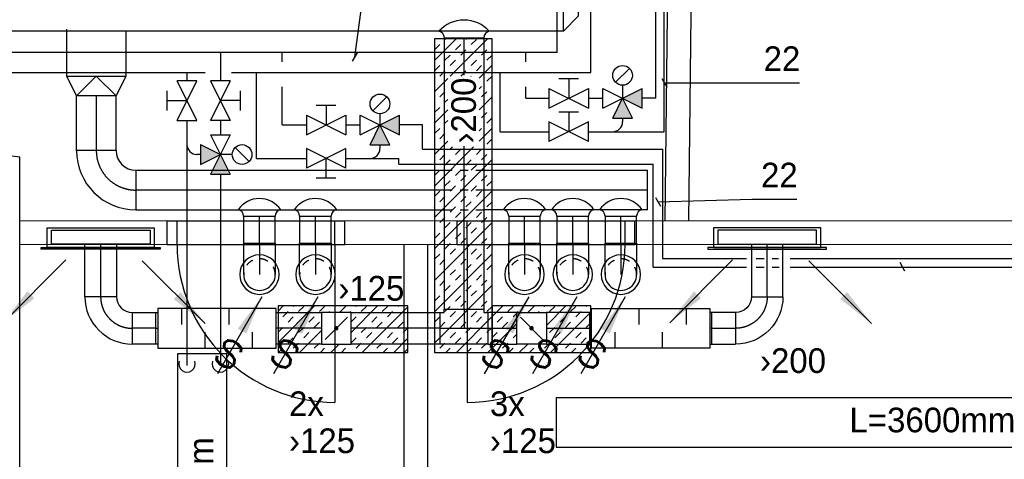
# Model space of a CAD drawing. Header units: millimetres. Extents: x 0 to 83130, y 0 to 57204.
# Tile 43 of 67: x 55836 to 60826, y 10098 to 12324. Entities that reach past the tile are written whole.
import ezdxf
from ezdxf.enums import TextEntityAlignment as Align

# ---------------------------------------------------------------- set-up
doc = ezdxf.new("R2010")
doc.units = ezdxf.units.MM
doc.header["$LTSCALE"] = 100
doc.header["$MEASUREMENT"] = 0
doc.header["$PDMODE"] = 1
for name, pattern in [('2V-CENT', [23, 20, -1.5, 0, -1.5]), ('V-GOMD', [0.8, 0.4, -0.4]), ('V-KU', [2, 1, 1]), ('V-V', [2, 1, 1])]:
    doc.linetypes.add(name, pattern=pattern)
doc.layers.get('0').update_dxf_attribs({"linetype": 'CONTINUOUS'})
for name, color, linetype in [('20603A200D001$0$A24-HEL1', 251, 'CONTINUOUS'), ('20603A200D001$0$A24-HEL2', 251, 'CONTINUOUS'), ('V060-', 3, 'CONTINUOUS'), ('V061-', 1, 'CONTINUOUS'), ('V070-', 3, 'CONTINUOUS'), ('V071-', 1, 'CONTINUOUS'), ('V110', 1, 'CONTINUOUS'), ('V110-', 6, 'CONTINUOUS'), ('V111', 1, 'CONTINUOUS'), ('V111-', 1, 'CONTINUOUS'), ('xref', 7, 'CONTINUOUS')]:
    doc.layers.add(name, color=color, linetype=linetype)
doc.styles.add('FISO', font='fiso')
doc.styles.add('ISO', font='ISO')
doc.styles.add('SIMPLEX', font='SIMPLEX')

# ---------------------------------------------------------------- blocks, each defined once
blk = doc.blocks.new('LD_P')
for p, q in [((-0.5, 0.5), (-0.5, -0.5)), ((0.5, 0.5), (-0.5, 0.5)), ((0.5, -0.5), (0.5, 0.5)), ((-0.5, -0.5), (0.5, -0.5))]:
    blk.add_line(p, q)
at = {"color": 1}
for p, q in [((-0.3, 0.5), (-0.3, 0.1)), ((0.1, 0.5), (0.1, 0.1)), ((-0.1, -0.5), (-0.1, -0.1)), ((0.3, -0.5), (0.3, -0.1))]:
    blk.add_line(p, q, dxfattribs=at)
blk = doc.blocks.new('KSP_P', base_point=(16239.5, 22597.5))
at = {"color": 0, "linetype": 'ByBlock'}
for p, q in [((16240, 22598), (16239, 22598)), ((16239, 22598), (16239, 22597)), ((16240, 22597), (16240, 22598)), ((16239, 22597), (16240, 22597))]:
    blk.add_line(p, q, dxfattribs=at)
blk = doc.blocks.new('2SP_P', base_point=(16239.5, 22597.5))
for p in [(16239, 22597.5), (16240, 22597.5)]:
    blk.add_point(p)
at = {"color": 0, "linetype": 'ByBlock'}
blk.add_blockref('KSP_P', (16239.5, 22597.5), dxfattribs=at)
at = {"style": 'SIMPLEX', "flags": 3}
blk.add_attdef('0', (16239.5, 22597.5), '', height=1, dxfattribs=at)
blk = doc.blocks.new('CBOJ90_PB', base_point=(86107, 31352))
at = {"color": 0, "linetype": 'ByBlock'}
blk.add_arc((86106, 31353), 1, 270, 360, dxfattribs=at)
blk = doc.blocks.new('KBOJ90_PB', base_point=(86107, 31352))
at = {"color": 0, "linetype": 'ByBlock'}
for p, q in [((86106.5, 31353), (86107.5, 31353)), ((86106, 31352.5), (86106, 31351.5))]:
    blk.add_line(p, q, dxfattribs=at)
for radius in [1.5, 0.5]:
    blk.add_arc((86106, 31353), radius, 270, 360, dxfattribs=at)
blk = doc.blocks.new('3BOJ90_PB', base_point=(86107, 31352))
for p in [(86107, 31353), (86106, 31352)]:
    blk.add_point(p)
at = {"color": 1, "linetype": '2V-CENT'}
blk.add_blockref('CBOJ90_PB', (86107, 31352), dxfattribs=at)
at = {"color": 0, "linetype": 'ByBlock'}
blk.add_blockref('KBOJ90_PB', (86107, 31352), dxfattribs=at)
at = {"style": 'ISO', "flags": 3}
blk.add_attdef('0', (86107, 31352), '', height=1, dxfattribs=at)
blk = doc.blocks.new('C3A', base_point=(16246, 22590.5))
at = {"color": 0, "linetype": 'ByBlock'}
blk.add_line((16247, 22590.5), (16246, 22590.5), dxfattribs=at)
blk = doc.blocks.new('K3A', base_point=(16246, 22590.5))
at = {"color": 0, "linetype": 'ByBlock'}
for p, q in [((16246, 22591), (16247, 22591)), ((16247, 22591), (16247, 22590)), ((16247, 22590), (16246, 22590))]:
    blk.add_line(p, q, dxfattribs=at)
blk = doc.blocks.new('33A', base_point=(16246, 22590.5))
blk.add_point((16247, 22590.5))
at = {"color": 0, "linetype": 'ByBlock'}
blk.add_blockref('K3A', (16246, 22590.5), dxfattribs=at)
at = {"color": 1, "linetype": '2V-CENT'}
blk.add_blockref('C3A', (16246, 22590.5), dxfattribs=at)
at = {"style": 'SIMPLEX', "flags": 3}
blk.add_attdef('0', (16246, 22590.5), '', height=1, dxfattribs=at)
blk = doc.blocks.new('SPJALL', base_point=(16229, 22594))
at = {"color": 1}
blk.add_line((16228.625, 22593.625), (16229.375, 22594.375), dxfattribs=at)
at = {"color": 1, "const_width": 0.075}
blk.add_lwpolyline([(16229, 22594.0375, -1), (16229, 22593.9625, -1), (16229, 22594.0375, -1)], format="xyb", dxfattribs=at)
blk = doc.blocks.new('CTK_P', base_point=(16236.144, 22620.378))
at = {"color": 0, "linetype": 'ByBlock'}
for p, q in [((16236.144, 22620.978), (16236.144, 22620.378)), ((16235.544, 22620.378), (16236.744, 22620.378))]:
    blk.add_line(p, q, dxfattribs=at)
blk = doc.blocks.new('KTK_P', base_point=(16236.144, 22620.378))
at = {"color": 0, "linetype": 'ByBlock'}
for p, q in [((16235.644, 22620.978), (16236.644, 22620.978)), ((16235.644, 22620.878), (16235.644, 22620.978)), ((16236.644, 22620.978), (16236.644, 22620.878)), ((16235.544, 22620.878), (16235.644, 22620.878)), ((16235.544, 22619.878), (16235.544, 22620.878)), ((16236.644, 22620.878), (16236.744, 22620.878)), ((16236.744, 22620.878), (16236.744, 22619.878)), ((16236.744, 22619.878), (16235.544, 22619.878))]:
    blk.add_line(p, q, dxfattribs=at)
blk = doc.blocks.new('3TK_P', base_point=(16236.144, 22620.378))
for p in [(16236.144, 22620.978), (16235.544, 22620.378), (16236.744, 22620.378)]:
    blk.add_point(p)
at = {"color": 1, "linetype": '2V-CENT'}
blk.add_blockref('CTK_P', (16236.144, 22620.378), dxfattribs=at)
at = {"color": 0, "linetype": 'ByBlock'}
blk.add_blockref('KTK_P', (16236.144, 22620.378), dxfattribs=at)
at = {"style": 'ISO', "flags": 3}
blk.add_attdef('0', (16236.144, 22620.378), '', height=1, dxfattribs=at)
blk = doc.blocks.new('CCDIMF_315X160X75', base_point=(3095.5, 30301.1))
at = {"color": 0, "linetype": 'ByBlock'}
blk.add_line((3058, 30301.1), (3133, 30301.1), dxfattribs=at)
blk = doc.blocks.new('KCDIMF_315X160X75', base_point=(3095.5, 30301.1))
at = {"color": 0, "linetype": 'ByBlock'}
for p, q in [((3058, 30143.6), (3058, 30458.6)), ((3058, 30458.6), (3133, 30381.1)), ((3133, 30381.1), (3133, 30221.1)), ((3133, 30221.1), (3058, 30143.6))]:
    blk.add_line(p, q, dxfattribs=at)
blk = doc.blocks.new('3CDIMF_315X160X75', base_point=(3095.5, 30301.1))
for p in [(3058, 30301.1), (3133, 30301.1)]:
    blk.add_point(p)
at = {"color": 0, "linetype": 'ByBlock'}
blk.add_blockref('KCDIMF_315X160X75', (3095.5, 30301.1), dxfattribs=at)
at = {"color": 1, "linetype": '2V-CENT'}
blk.add_blockref('CCDIMF_315X160X75', (3095.5, 30301.1), dxfattribs=at)
at = {"style": 'SIMPLEX', "flags": 3}
blk.add_attdef('0', (3095.5, 30301.1), '', height=1, dxfattribs=at)
blk = doc.blocks.new('V420', base_point=(455, 404.5))
blk.add_line((455, 404.5), (464, 404.5))
blk.add_solid([(455, 404.5), (459, 405), (459, 404)])
blk = doc.blocks.new('V422', base_point=(16230, 22585))
blk.add_blockref('V420', (16230, 22585))
at = {"style": 'SIMPLEX'}
blk.add_text('s', height=4, rotation=90, dxfattribs=at).set_placement((16238, 22585), align=Align.CENTER)
blk = doc.blocks.new('CIRC_P', base_point=(16254, 22587))
blk.add_circle((16254, 22587), 0.5)
blk = doc.blocks.new('CBOJ90_NB', base_point=(86107.402, 31352.24))
at = {"color": 0, "linetype": 'ByBlock'}
blk.add_line((86106.402, 31352.24), (86107.402, 31352.24), dxfattribs=at)
blk = doc.blocks.new('K1A', base_point=(16237, 22591.5))
at = {"color": 0, "linetype": 'ByBlock'}
blk.add_line((16237, 22592), (16237, 22591), dxfattribs=at)
blk = doc.blocks.new('21A', base_point=(16237, 22591.5))
blk.add_point((16237, 22591.5))
at = {"color": 0, "linetype": 'ByBlock'}
blk.add_blockref('K1A', (16237, 22591.5), dxfattribs=at)
at = {"style": 'SIMPLEX', "flags": 3}
blk.add_attdef('0', (16237, 22591.5), '', height=1, dxfattribs=at)
blk = doc.blocks.new('V421', base_point=(455.5, 404.5))
at = {"rotation": 180}
blk.add_blockref('V420', (464.5, 404.5), dxfattribs=at)
blk = doc.blocks.new('*X158')
at = {"color": 0}
for p, q in [((57938, 12117.5), (58047.9, 12227.4)), ((57991.6, 12224.1), (57994.9, 12227.4)), ((58017.3, 12037.7), (58207, 12227.4)), ((58097.7, 12224.1), (58101, 12227.4)), ((57938, 12223.6), (57938.6, 12224.1)), ((57938.6, 12171.1), (57965.1, 12197.6)), ((58044.6, 12171.1), (58071.1, 12197.6)), ((58124.2, 12197.6), (58150.7, 12224.1)), ((58230.2, 12197.6), (58231.4, 12198.8)), ((57991.6, 12118), (58018.1, 12144.6)), ((58071.1, 12144.6), (58097.7, 12171.1)), ((58177.2, 12144.6), (58203.7, 12171.1)), ((58203.7, 12118), (58230.2, 12144.6)), ((57938.6, 12065), (57965.1, 12091.5)), ((58018.1, 12091.5), (58044.6, 12118)), ((58124.2, 12091.5), (58150.7, 12118)), ((58150.7, 12065), (58177.2, 12091.5)), ((58165.4, 12026.7), (58231.4, 12092.7)), ((57938, 11958.4), (58005.8, 12026.1)), ((57965.1, 12038.5), (57991.6, 12065)), ((58071.1, 12038.5), (58097.7, 12065)), ((58123.4, 12037.7), (58124.2, 12038.5)), ((58203.7, 12012), (58230.2, 12038.5)), ((57938, 12011.5), (57938.6, 12012)), ((58165.4, 11973.7), (58177.2, 11985.5)), ((58230.2, 11985.5), (58231.4, 11986.7)), ((57965.1, 11932.4), (57991.6, 11958.9)), ((58165.4, 11867.6), (58231.4, 11933.6)), ((58177.2, 11932.4), (58203.7, 11958.9)), ((57938, 11905.4), (57938.6, 11905.9)), ((57938.6, 11852.9), (57965.1, 11879.4)), ((57991.6, 11905.9), (58005.8, 11920.1)), ((58230.2, 11879.4), (58231.4, 11880.6)), ((57938, 11799.3), (58005.8, 11867)), ((58177.2, 11826.4), (58203.7, 11852.9)), ((58203.7, 11799.8), (58230.2, 11826.4)), ((57991.6, 11799.8), (58005.8, 11814)), ((57938.6, 11746.8), (57965.1, 11773.3)), ((57965.1, 11720.3), (57991.6, 11746.8)), ((58165.4, 11708.5), (58231.4, 11774.5)), ((58165.4, 11761.5), (58177.2, 11773.3)), ((57938, 11640.2), (58005.8, 11708)), ((57938, 11693.3), (57938.6, 11693.8)), ((57938, 11481.1), (58136.3, 11679.4)), ((58018.1, 11667.3), (58030.2, 11679.4)), ((58203.7, 11693.8), (58230.2, 11720.3)), ((57965.1, 11614.2), (57991.6, 11640.7)), ((58044.6, 11640.7), (58071.1, 11667.3)), ((58150.7, 11640.7), (58177.2, 11667.3)), ((58177.2, 11614.2), (58203.7, 11640.7)), ((58230.2, 11667.3), (58231.4, 11668.5)), ((57938, 11322), (58231.4, 11615.4)), ((57938, 11587.2), (57938.6, 11587.7)), ((57991.6, 11587.7), (58018.1, 11614.2)), ((58097.7, 11587.7), (58124.2, 11614.2)), ((58124.2, 11561.2), (58150.7, 11587.7)), ((57938.6, 11534.7), (57965.1, 11561.2)), ((58044.6, 11534.7), (58071.1, 11561.2)), ((58071.1, 11508.2), (58097.7, 11534.7)), ((58177.2, 11508.2), (58203.7, 11534.7)), ((58230.2, 11561.2), (58231.4, 11562.4)), ((57991.6, 11481.6), (58018.1, 11508.2)), ((58018.1, 11455.1), (58044.6, 11481.6)), ((58124.2, 11455.1), (58150.7, 11481.6)), ((58203.7, 11481.6), (58230.2, 11508.2)), ((57938, 11162.9), (58231.4, 11456.3)), ((57938.6, 11428.6), (57965.1, 11455.1)), ((57965.1, 11402.1), (57991.6, 11428.6)), ((58071.1, 11402.1), (58097.7, 11428.6)), ((58150.7, 11428.6), (58177.2, 11455.1)), ((58097.7, 11375.6), (58124.2, 11402.1)), ((58203.7, 11375.6), (58230.2, 11402.1)), ((57938, 11375.1), (57938.6, 11375.6)), ((58018.1, 11349.1), (58044.6, 11375.6)), ((58044.6, 11322.5), (58071.1, 11349.1)), ((58150.7, 11322.5), (58177.2, 11349.1)), ((58230.2, 11349.1), (58231.4, 11350.3)), ((57938, 11003.8), (58231.4, 11297.2)), ((57965.1, 11296), (57991.6, 11322.5)), ((57991.6, 11269.5), (58018.1, 11296)), ((58097.7, 11269.5), (58124.2, 11296)), ((58177.2, 11296), (58203.7, 11322.5)), ((57938, 11269), (57938.6, 11269.5)), ((57938.6, 11216.5), (57965.1, 11243)), ((58044.6, 11216.5), (58071.1, 11243)), ((58124.2, 11243), (58150.7, 11269.5)), ((58230.2, 11243), (58231.4, 11244.2)), ((57991.6, 11163.4), (58018.1, 11190)), ((58071.1, 11190), (58097.7, 11216.5)), ((58177.2, 11190), (58203.7, 11216.5)), ((58203.7, 11163.4), (58230.2, 11190)), ((57938, 10844.7), (58231.4, 11138.1)), ((57938.6, 11110.4), (57965.1, 11136.9)), ((58018.1, 11136.9), (58044.6, 11163.4)), ((58124.2, 11136.9), (58150.7, 11163.4)), ((58150.7, 11110.4), (58177.2, 11136.9)), ((57965.1, 11083.9), (57991.6, 11110.4)), ((58071.1, 11083.9), (58097.7, 11110.4)), ((58097.7, 11057.4), (58124.2, 11083.9)), ((58203.7, 11057.4), (58230.2, 11083.9)), ((57938, 11056.9), (57938.6, 11057.4)), ((58018.1, 11030.9), (58044.6, 11057.4)), ((58044.6, 11004.3), (58071.1, 11030.9)), ((58150.7, 11004.3), (58177.2, 11030.9)), ((58230.2, 11030.9), (58231.4, 11032.1)), ((57938, 10685.6), (58231.4, 10979)), ((57965.1, 10977.8), (57991.6, 11004.3)), ((57991.6, 10951.3), (58018.1, 10977.8)), ((58097.7, 10951.3), (58124.2, 10977.8)), ((58177.2, 10977.8), (58203.7, 11004.3)), ((57938, 10950.8), (57938.6, 10951.3)), ((58124.2, 10924.8), (58150.7, 10951.3)), ((57938.6, 10898.3), (57965.1, 10924.8)), ((58044.6, 10898.3), (58071.1, 10924.8)), ((58071.1, 10871.8), (58097.7, 10898.3)), ((58177.2, 10871.8), (58203.7, 10898.3)), ((58230.2, 10924.8), (58231.4, 10926)), ((57991.6, 10845.3), (58018.1, 10871.8)), ((58018.1, 10818.7), (58044.6, 10845.3)), ((58124.2, 10818.7), (58150.7, 10845.3)), ((58203.7, 10845.3), (58230.2, 10871.8)), ((57938.6, 10792.2), (57965.1, 10818.7)), ((57965.1, 10765.7), (57991.6, 10792.2)), ((58049.5, 10638), (58231.4, 10819.9)), ((58071.1, 10765.7), (58097.7, 10792.2)), ((58150.7, 10792.2), (58177.2, 10818.7)), ((57938, 10738.7), (57938.6, 10739.2)), ((58018.1, 10712.7), (58044.6, 10739.2)), ((58097.7, 10739.2), (58124.2, 10765.7)), ((58203.7, 10739.2), (58230.2, 10765.7)), ((57965.1, 10659.6), (57991.6, 10686.2)), ((58044.6, 10686.2), (58071.1, 10712.7)), ((58150.7, 10686.2), (58177.2, 10712.7)), ((58177.2, 10659.6), (58203.7, 10686.2)), ((58230.2, 10712.7), (58231.4, 10713.9)), ((57996.5, 10638), (58018.1, 10659.6)), ((58102.5, 10638), (58124.2, 10659.6)), ((58208.6, 10638), (58231.4, 10660.8))]:
    blk.add_line(p, q, dxfattribs=at)
blk = doc.blocks.new('*X159')
at = {"color": 0}
for p, q in [((57145.5, 10688.6), (57330.9, 10874)), ((57145.5, 10847.7), (57171.8, 10874)), ((57169.6, 10818.7), (57196.1, 10845.3)), ((57222.6, 10871.8), (57224.8, 10874)), ((57249.1, 10845.3), (57275.6, 10871.8)), ((57355.2, 10845.3), (57381.7, 10871.8)), ((57404, 10841), (57408.2, 10845.3)), ((57434.7, 10871.8), (57437, 10874)), ((57457, 10841), (57490, 10874)), ((57510, 10841), (57514.3, 10845.3)), ((57515.5, 10740.4), (57649.1, 10874)), ((57540.8, 10871.8), (57543, 10874)), ((57567.3, 10845.3), (57593.8, 10871.8)), ((57572.7, 10638.5), (57803.5, 10869.3)), ((57673.4, 10845.3), (57699.9, 10871.8)), ((57699.9, 10818.7), (57726.4, 10845.3)), ((57752.9, 10871.8), (57755.2, 10874)), ((57196.1, 10792.2), (57222.6, 10818.7)), ((57302.2, 10792.2), (57328.7, 10818.7)), ((57328.7, 10765.7), (57355.2, 10792.2)), ((57515.5, 10793.5), (57540.8, 10818.7)), ((57620.4, 10792.2), (57646.9, 10818.7)), ((57646.9, 10765.7), (57673.4, 10792.2)), ((57752.9, 10765.7), (57779.5, 10792.2)), ((57145.5, 10741.6), (57169.6, 10765.7)), ((57249.1, 10739.2), (57275.6, 10765.7)), ((57254.5, 10638.5), (57365.5, 10749.5)), ((57275.6, 10712.7), (57302.2, 10739.2)), ((57567.3, 10739.2), (57593.8, 10765.7)), ((57593.8, 10712.7), (57620.4, 10739.2)), ((57699.9, 10712.7), (57726.4, 10739.2)), ((57779.5, 10739.2), (57803.5, 10763.2)), ((57196.1, 10686.2), (57222.6, 10712.7)), ((57222.6, 10659.6), (57249.1, 10686.2)), ((57328.7, 10659.6), (57355.2, 10686.2)), ((57413.6, 10638.5), (57456.1, 10681)), ((57515.5, 10687.4), (57540.8, 10712.7)), ((57540.8, 10659.6), (57567.3, 10686.2)), ((57646.9, 10659.6), (57673.4, 10686.2)), ((57726.4, 10686.2), (57752.9, 10712.7)), ((57731.8, 10638.5), (57803.5, 10710.2)), ((57148.5, 10638.5), (57169.6, 10659.6)), ((57360.6, 10638.5), (57381.7, 10659.6)), ((57466.7, 10638.5), (57487.8, 10659.6)), ((57678.8, 10638.5), (57699.9, 10659.6)), ((57784.9, 10638.5), (57803.5, 10657.2))]:
    blk.add_line(p, q, dxfattribs=at)
blk = doc.blocks.new('*X160')
at = {"color": 0}
for p, q in [((58231.4, 10819.9), (58285.5, 10874)), ((58309.8, 10845.3), (58336.3, 10871.8)), ((58336.3, 10818.7), (58355.3, 10837.8)), ((58358.6, 10841), (58362.8, 10845.3)), ((58389.3, 10871.8), (58391.5, 10874)), ((58411.6, 10841), (58444.6, 10874)), ((58464.6, 10841), (58468.9, 10845.3)), ((58495.4, 10871.8), (58497.6, 10874)), ((58505.3, 10775.6), (58603.7, 10874)), ((58521.9, 10845.3), (58548.4, 10871.8)), ((58526.8, 10638), (58731.2, 10842.4)), ((58628, 10845.3), (58654.5, 10871.8)), ((58654.5, 10818.7), (58681, 10845.3)), ((58707.5, 10871.8), (58709.7, 10874)), ((58231.4, 10660.8), (58355.3, 10784.7)), ((58256.8, 10792.2), (58283.3, 10818.7)), ((58283.3, 10765.7), (58309.8, 10792.2)), ((58575, 10792.2), (58601.5, 10818.7)), ((58601.5, 10765.7), (58628, 10792.2)), ((58707.5, 10765.7), (58731.2, 10789.4)), ((58231.4, 10713.9), (58256.8, 10739.2)), ((58336.3, 10712.7), (58355.3, 10731.7)), ((58521.9, 10739.2), (58548.4, 10765.7)), ((58548.4, 10712.7), (58575, 10739.2)), ((58654.5, 10712.7), (58681, 10739.2)), ((58283.3, 10659.6), (58309.8, 10686.2)), ((58367.7, 10638), (58410.7, 10681)), ((58495.4, 10659.6), (58521.9, 10686.2)), ((58601.5, 10659.6), (58628, 10686.2)), ((58681, 10686.2), (58707.5, 10712.7)), ((58685.9, 10638), (58731.2, 10683.3)), ((58314.7, 10638), (58336.3, 10659.6)), ((58420.7, 10638), (58442.4, 10659.6)), ((58632.8, 10638), (58654.5, 10659.6))]:
    blk.add_line(p, q, dxfattribs=at)
blk = doc.blocks.new('KCODIMF_300X200X100')
at = {"color": 0, "linetype": 'ByBlock'}
for p, q in [((-50, -150), (-50, 150)), ((-50, 150), (50, 100)), ((50, 100), (50, -100)), ((50, -100), (-50, -150))]:
    blk.add_line(p, q, dxfattribs=at)
at = {"color": 1, "linetype": 'Continuous'}
for q in [(50, 100), (50, -100)]:
    blk.add_line((-50, 0), q, dxfattribs=at)
blk = doc.blocks.new('2CODIMF_300X200X100')
for p in [(-50, 0), (50, 0)]:
    blk.add_point(p)
at = {"color": 0, "linetype": 'ByBlock'}
blk.add_blockref('KCODIMF_300X200X100', (0, 0), dxfattribs=at)
at = {"style": 'FISO', "flags": 3}
blk.add_attdef('0', (0, 0), '', height=1, dxfattribs=at)
blk = doc.blocks.new('20603A200D001')
at = {"layer": '20603A200D001$0$A24-HEL1', "color": 7}
for points in [[(72053.4, 8975.2), (72953.4, 8975.2)], [(72103.5, 8855.2), (72103.5, 8975.2)], [(72903.5, 8855.2), (72903.5, 8975.2)], [(73523.4, 8975.2), (74423.5, 8975.2)], [(73573.5, 8855.2), (73573.5, 8975.2)], [(74373.5, 8855.2), (74373.5, 8975.2)], [(72053.4, 8855.2), (72953.4, 8855.2)], [(72903.5, 8855.2), (72903.5, 8055.2)], [(73523.4, 8855.2), (74423.5, 8855.2)], [(73573.5, 8855.2), (73573.5, 8055.2)]]:
    blk.add_lwpolyline(points, dxfattribs=at)
for centre, start, end in [((72903.5, 8855.2), 180, 270), ((73573.4, 8855.2), 270, 359.9991)]:
    blk.add_arc(centre, 800, start, end, dxfattribs=at)
at = {"layer": '20603A200D001$0$A24-HEL2', "color": 7}
for points in [[(74615, 12558.5), (74576, 8975)], [(74735, 12557.2), (74696, 8975.2)], [(71305.8, 4453.5), (71305.8, 9297.7)], [(72053.4, 8855.2), (72053.4, 8975.2)], [(72953.4, 8855.2), (72953.4, 8975.2)], [(73523.4, 8855.2), (73523.4, 8975.2)], [(74423.5, 8855.2), (74423.5, 8975.2)], [(73253.5, 4453.5), (73253.5, 8855.2)], [(73373.5, 4453.5), (73373.5, 8855.2)]]:
    blk.add_lwpolyline(points, dxfattribs=at)
at = {"layer": '20603A200D001$0$A24-HEL2', "color": 7, "linetype": 'Continuous', "lineweight": 0}
for points in [[(72053.4, 8975.2), (71305.8, 8975.2)], [(73523.4, 8975.2), (72953.4, 8975.2)], [(78215.6, 8975.2), (74423.5, 8975.2)], [(72053.4, 8855.2), (71305.8, 8855.2)], [(73523.4, 8855.2), (72953.4, 8855.2)], [(78215.6, 8855.2), (74423.5, 8855.2)]]:
    blk.add_lwpolyline(points, dxfattribs=at)
at = {"layer": '20603A200D001$0$A24-HEL2', "color": 7}
blk.add_arc((55728, -174679.2), 184635.2, 85.160151, 85.287869, dxfattribs=at)

msp = doc.modelspace()

# ---------------------------------------------------------------- linework, layer by layer
at = {"layer": 'V060-', "linetype": 'Continuous'}
for p, q in [((56074.49, 12037.49), (56074.49, 12275.34)), ((58592.33, 12264.76), (52619.87, 12264.87)), ((56374.49, 12266.26), (56374.49, 12037.49)), ((57988.32, 10857.11), (57988.32, 12231.97)), ((58188.32, 12231.97), (58188.32, 10857.11)), ((56124, 11660), (56124, 11936.78)), ((56324, 11936.78), (56324, 11660)), ((56424.85, 11561.26), (57988.32, 11561.26)), ((58188.32, 11561.26), (59017.82, 11561.26)), ((56424.85, 11361.26), (57988.32, 11361.26)), ((56971.14, 11328.44), (56971.14, 11192.12)), ((57131.14, 11192.12), (57131.14, 11328.44)), ((57254.86, 11328.44), (57254.86, 11192.12)), ((57414.86, 11192.12), (57414.86, 11328.44)), ((59017.82, 11361.26), (58188.32, 11361.26)), ((58314.39, 11328.44), (58314.39, 11309.79)), ((58474.39, 11309.79), (58474.39, 11328.44)), ((58558.73, 11328.44), (58558.73, 11309.79)), ((58718.73, 11309.79), (58718.73, 11328.44)), ((58802.71, 11328.44), (58802.71, 11309.79)), ((58962.71, 11309.79), (58962.71, 11328.44)), ((58314.39, 11309.79), (58314.39, 11192.12)), ((58474.39, 11192.12), (58474.39, 11309.79)), ((58558.73, 11309.79), (58558.73, 11192.12)), ((58718.73, 11192.12), (58718.73, 11309.79)), ((58802.71, 11309.79), (58802.71, 11192.12)), ((58962.71, 11192.12), (58962.71, 11309.79)), ((56166.78, 10921.03), (56166.78, 11187.31)), ((56326.78, 11187.31), (56326.78, 10921.03)), ((59544.11, 11187.31), (59544.11, 10921.03)), ((59704.11, 10921.03), (59704.11, 11187.31)), ((56406.55, 10841), (56526.95, 10841)), ((57146.55, 10841), (57365.59, 10841)), ((57515.55, 10841), (57967.97, 10841)), ((58355.34, 10841), (58207.97, 10841)), ((58724.34, 10841), (58505.31, 10841)), ((59464.34, 10841), (59343.95, 10841)), ((56526.95, 10681), (56406.55, 10681)), ((57365.59, 10681), (57146.55, 10681)), ((57967.97, 10681), (57515.55, 10681)), ((58207.97, 10681), (58355.34, 10681)), ((58505.31, 10681), (58724.34, 10681)), ((59343.95, 10681), (59464.34, 10681))]:
    msp.add_line(p, q, dxfattribs=at)
at = {"layer": 'V060-'}
for p, q in [((57988.32, 12231.97), (58188.32, 12231.97)), ((56971.14, 11328.44), (57131.14, 11328.44)), ((57254.86, 11328.44), (57414.86, 11328.44)), ((58314.39, 11328.44), (58474.39, 11328.44)), ((58558.73, 11328.44), (58718.73, 11328.44)), ((58802.71, 11328.44), (58962.71, 11328.44))]:
    msp.add_line(p, q, dxfattribs=at)
at = {"layer": 'V060-', "color": 1, "linetype": '2V-CENT'}
for p, q in [((58088.32, 12043.33), (58088.32, 12231.97)), ((56224, 11936.78), (56224, 11660)), ((56224.49, 11713.05), (56224.49, 11660.92)), ((58088.32, 10857.11), (58088.32, 11682.78)), ((56424.85, 11461.26), (57988.32, 11461.26)), ((58188.32, 11461.26), (59017.82, 11461.26)), ((57051.14, 11192.12), (57051.14, 11328.44)), ((57334.86, 11192.12), (57334.86, 11328.44)), ((58394.39, 11309.79), (58394.39, 11328.44)), ((58638.73, 11309.79), (58638.73, 11328.44)), ((58882.71, 11309.79), (58882.71, 11328.44)), ((58394.39, 11192.12), (58394.39, 11309.79)), ((58638.73, 11192.12), (58638.73, 11309.79)), ((58882.71, 11192.12), (58882.71, 11309.79)), ((56246.78, 10921.03), (56246.78, 11187.31)), ((59624.11, 10921.03), (59624.11, 11187.31)), ((56526.95, 10761), (56406.55, 10761)), ((57365.59, 10761), (57146.55, 10761)), ((57967.97, 10761), (57515.55, 10761)), ((58207.97, 10761), (58355.34, 10761)), ((58505.31, 10761), (58724.34, 10761)), ((59343.95, 10761), (59464.34, 10761))]:
    msp.add_line(p, q, dxfattribs=at)
at = {"layer": 'V060-', "color": 1, "linetype": 'V-GOMD'}
for p, q in [((57988.32, 11561.26), (58188.32, 11561.26)), ((57988.32, 11461.26), (58188.32, 11461.26)), ((57988.32, 11361.26), (58188.32, 11361.26))]:
    msp.add_line(p, q, dxfattribs=at)
at = {"layer": 'V060-', "color": 3, "linetype": 'ByBlock'}
for p, q in [((56971.38, 11032.82), (56971.38, 11192.82)), ((56971.38, 11192.82), (57131.38, 11192.82)), ((57131.38, 11192.82), (57131.38, 11032.82)), ((57255.1, 11192.82), (57415.1, 11192.82)), ((57255.1, 11032.82), (57255.1, 11192.82)), ((57415.1, 11192.82), (57415.1, 11032.82)), ((58314.63, 11192.82), (58474.63, 11192.82)), ((58314.63, 11032.82), (58314.63, 11192.82)), ((58474.63, 11192.82), (58474.63, 11032.82)), ((58558.97, 11032.82), (58558.97, 11192.82)), ((58558.97, 11192.82), (58718.97, 11192.82)), ((58718.97, 11192.82), (58718.97, 11032.82)), ((58802.95, 11032.82), (58802.95, 11192.82)), ((58802.95, 11192.82), (58962.95, 11192.82)), ((58962.95, 11192.82), (58962.95, 11032.82))]:
    msp.add_line(p, q, dxfattribs=at)
at = {"layer": 'V060-', "color": 1}
for points in [[(57938.04, 10637.98), (58231.44, 10637.98), (58231.44, 12227.42), (57938.04, 12227.42)], [(57145.49, 10638.53), (57803.52, 10638.53), (57803.52, 10874), (57145.49, 10874)], [(58231.44, 10637.98), (58731.23, 10637.98), (58731.23, 10873.96), (58231.44, 10873.96)]]:
    msp.add_lwpolyline(points, close=True, dxfattribs=at)
at = {"layer": 'V060-'}
for centre, radius, start, end in [((58088.32, 12149.66), 172.13, 42.01259, 137.98741), ((57954.39, 12231.47), 33.94, 0.83699, 79.74927), ((58222.25, 12231.47), 33.94, 100.25073, 179.16301), ((57051.14, 11287.55), 130.71, 34.36745, 145.63255), ((57334.86, 11287.55), 130.71, 34.36745, 145.63255), ((58394.39, 11287.55), 130.71, 34.36745, 145.63255), ((58638.73, 11287.55), 130.71, 34.36745, 145.63255), ((58882.71, 11287.55), 130.71, 34.36745, 145.63255), ((56937.21, 11327.94), 33.94, 0.83699, 79.74927), ((57165.07, 11327.94), 33.94, 100.25073, 179.16301), ((57220.93, 11327.94), 33.94, 0.83699, 79.74927), ((57448.8, 11327.94), 33.94, 100.25073, 179.16301), ((58280.45, 11327.94), 33.94, 0.83699, 79.74927), ((58508.32, 11327.94), 33.94, 100.25073, 179.16301), ((58524.8, 11327.94), 33.94, 0.83699, 79.74927), ((58752.67, 11327.94), 33.94, 100.25073, 179.16301), ((58768.78, 11327.94), 33.94, 0.83699, 79.74927), ((58996.64, 11327.94), 33.94, 100.25073, 179.16301)]:
    msp.add_arc(centre, radius, start, end, dxfattribs=at)
at = {"layer": 'V060-', "color": 3, "linetype": 'V-GOMD'}
for centre in [(57051.38, 11032.82), (57335.1, 11032.82), (58394.63, 11032.82), (58638.97, 11032.82), (58882.95, 11032.82)]:
    msp.add_arc(centre, 80, 0.00007, 180.00007, dxfattribs=at)
at = {"layer": 'V060-', "color": 3, "linetype": 'ByBlock'}
for centre in [(57051.38, 11032.82), (57335.1, 11032.82), (58394.63, 11032.82), (58638.97, 11032.82), (58882.95, 11032.82)]:
    msp.add_arc(centre, 80, 180.00007, 360.00007, dxfattribs=at)
at = {"layer": 'V070-'}
for p, q in [((55975.28, 11169.38), (55975.28, 11269.38)), ((55975.28, 11269.38), (56518.28, 11269.38)), ((55996.78, 11187.31), (55996.78, 11257.31)), ((55996.78, 11257.31), (56496.78, 11257.31)), ((56496.78, 11257.31), (56496.78, 11187.31)), ((56518.28, 11269.38), (56518.28, 11169.38)), ((59895.61, 11269.38), (59352.61, 11269.38)), ((59352.61, 11269.38), (59352.61, 11169.38)), ((59874.11, 11257.31), (59374.11, 11257.31)), ((59374.11, 11257.31), (59374.11, 11187.31)), ((59874.11, 11187.31), (59874.11, 11257.31)), ((59895.61, 11169.38), (59895.61, 11269.38)), ((56496.78, 11187.31), (55996.78, 11187.31)), ((59374.11, 11187.31), (59874.11, 11187.31)), ((55945.78, 11161.38), (55945.78, 11169.38)), ((55945.78, 11169.38), (56547.78, 11169.38)), ((56547.78, 11161.38), (55945.78, 11161.38)), ((56518.28, 11169.38), (55975.28, 11169.38)), ((56547.78, 11169.38), (56547.78, 11161.38)), ((59925.11, 11169.38), (59323.11, 11169.38)), ((59323.11, 11169.38), (59323.11, 11161.38)), ((59323.11, 11161.38), (59925.11, 11161.38)), ((59352.61, 11169.38), (59895.61, 11169.38)), ((59925.11, 11161.38), (59925.11, 11169.38))]:
    msp.add_line(p, q, dxfattribs=at)
at = {"layer": 'V110', "color": 1}
for p, q in [((58856.05, 12006.47), (58926.76, 12077.18)), ((58568.53, 12025.53), (58668.53, 12025.53)), ((58618.53, 12025.53), (58618.53, 11925.53)), ((56634.13, 11813.78), (56734.13, 12013.78)), ((56734.13, 11813.78), (56634.13, 12013.78)), ((56734.13, 12013.78), (56634.13, 12013.78)), ((56903.43, 12013.78), (56803.43, 11813.78)), ((56803.43, 12013.78), (56903.43, 11813.78)), ((56903.43, 12013.78), (56803.43, 12013.78)), ((58518.53, 11975.53), (58518.53, 11875.53)), ((58518.53, 11975.53), (58718.53, 11875.53)), ((58518.53, 11875.53), (58718.53, 11975.53)), ((58718.53, 11975.53), (58718.53, 11875.53)), ((58791.4, 11875.53), (58791.4, 11975.53)), ((58791.4, 11975.53), (58991.4, 11875.53)), ((58791.4, 11875.53), (58991.4, 11975.53)), ((58891.4, 11991.82), (58891.4, 11925.53)), ((58991.4, 11875.53), (58991.4, 11975.53)), ((56584.13, 11863.78), (56584.13, 11963.78)), ((56953.43, 11963.78), (56953.43, 11863.78)), ((57626.52, 11861.99), (57697.23, 11932.7)), ((56584.13, 11913.78), (56684.13, 11913.78)), ((56953.43, 11913.78), (56853.43, 11913.78)), ((57338.99, 11890.69), (57438.99, 11890.69)), ((57388.99, 11890.69), (57388.99, 11790.69)), ((58841.4, 11825.53), (58891.4, 11925.53)), ((58941.4, 11825.53), (58891.4, 11925.53)), ((57288.99, 11740.69), (57488.99, 11840.69)), ((57288.99, 11840.69), (57488.99, 11740.69)), ((57288.99, 11840.69), (57288.99, 11740.69)), ((57488.99, 11840.69), (57488.99, 11740.69)), ((57561.87, 11740.69), (57761.87, 11840.69)), ((57561.87, 11840.69), (57761.87, 11740.69)), ((57561.87, 11740.69), (57561.87, 11840.69)), ((57661.87, 11847.35), (57661.87, 11790.69)), ((57761.87, 11740.69), (57761.87, 11840.69)), ((58568.53, 11856.23), (58668.53, 11856.23)), ((58618.53, 11856.23), (58618.53, 11756.23)), ((56634.13, 11813.78), (56734.13, 11813.78)), ((56903.43, 11813.78), (56803.43, 11813.78)), ((57611.87, 11690.69), (57661.87, 11790.69)), ((57711.87, 11690.69), (57661.87, 11790.69)), ((58518.53, 11806.23), (58518.53, 11706.23)), ((58718.53, 11706.23), (58518.53, 11806.23)), ((58718.53, 11806.23), (58518.53, 11706.23)), ((58718.53, 11706.23), (58718.53, 11806.23)), ((58841.4, 11825.53), (58941.4, 11825.53)), ((56803.43, 11740.9), (56903.43, 11740.9)), ((56903.43, 11740.9), (56803.43, 11540.9)), ((56803.43, 11740.9), (56903.43, 11540.9)), ((56753.43, 11690.9), (56853.43, 11640.9)), ((56753.43, 11690.9), (56753.43, 11590.9)), ((56928.19, 11676.26), (56998.91, 11605.55)), ((57611.87, 11690.69), (57711.87, 11690.69)), ((56753.43, 11590.9), (56853.43, 11640.9)), ((56913.55, 11640.9), (56853.43, 11640.9)), ((57488.99, 11671.39), (57288.99, 11571.39)), ((57488.99, 11571.39), (57288.99, 11671.39)), ((57288.99, 11671.39), (57288.99, 11571.39)), ((57488.99, 11571.39), (57488.99, 11671.39)), ((57388.99, 11521.39), (57388.99, 11621.39)), ((56803.43, 11540.9), (56903.43, 11540.9)), ((57438.99, 11521.39), (57338.99, 11521.39))]:
    msp.add_line(p, q, dxfattribs=at)
at = {"layer": 'V110'}
for points in [[(56635.36, 10632.03), (56635.36, 7032.03), (56885.36, 7032.03), (56885.36, 10632.03)], [(62155.71, 10409.48), (58555.71, 10409.48), (58555.71, 10159.48), (62155.71, 10159.48)]]:
    msp.add_lwpolyline(points, close=True, dxfattribs=at)
at = {"layer": 'V110', "color": 1}
for centre in [(58891.4, 12041.82), (57661.87, 11897.35), (56963.55, 11640.9)]:
    msp.add_circle(centre, 50, dxfattribs=at)
at = {"layer": 'V110'}
for points in [[(58991.4, 11875.53), (58991.4, 11975.53), (58891.4, 11925.53)], [(58841.4, 11825.53), (58941.4, 11825.53), (58891.4, 11925.53)], [(57761.87, 11740.69), (57761.87, 11840.69), (57661.87, 11790.69)], [(57611.87, 11690.69), (57711.87, 11690.69), (57661.87, 11790.69)], [(56753.43, 11690.9), (56753.43, 11590.9), (56853.43, 11640.9)], [(56803.43, 11540.9), (56903.43, 11540.9), (56853.43, 11640.9)]]:
    msp.add_solid(points, dxfattribs=at)
at = {"layer": 'V110-', "linetype": 'V-V'}
for p, q in [((58560.63, 12157.67), (58560.63, 16371.62)), ((58729.93, 12055.79), (58729.93, 16371.62)), ((59059.93, 11925.53), (59059.93, 14993.25)), ((59103.04, 11756.23), (59103.04, 12510.49)), ((58560.63, 12157.67), (52594.5, 12157.67)), ((57166.5, 12109.5), (57166.5, 12157.67)), ((58401.03, 12109.5), (58401.03, 12157.67)), ((54568.47, 12055.79), (56776.48, 12055.79)), ((56910, 12055.79), (58729.93, 12055.79)), ((57037.18, 11621.39), (57037.18, 12055.79)), ((58271.71, 11756.23), (58271.71, 12055.79)), ((57166.5, 11790.69), (57166.5, 11983.6)), ((58401.03, 11925.53), (58401.03, 11983.6)), ((58401.03, 11925.53), (58518.53, 11925.53)), ((58718.53, 11925.53), (58791.4, 11925.53)), ((59059.93, 11925.53), (58991.3, 11925.53)), ((57166.5, 11790.69), (57288.99, 11790.69)), ((57488.99, 11790.69), (57561.87, 11790.69)), ((57877.83, 11790.69), (57761.76, 11790.69)), ((57877.83, 11667.54), (57877.83, 11790.69)), ((58891.4, 11825.53), (58891.4, 11806.23)), ((58271.71, 11756.23), (58518.53, 11756.23)), ((58718.53, 11756.23), (59103.04, 11756.23)), ((57661.87, 11690.69), (57661.87, 11671.39)), ((56753.43, 11640.9), (56734.13, 11640.9)), ((57877.83, 11667.54), (59094.02, 11667.54)), ((57037.18, 11621.39), (57288.99, 11621.39)), ((57488.99, 11621.39), (57757.9, 11621.39)), ((57757.9, 11591.25), (57757.9, 11621.39)), ((57757.9, 11591.25), (59045.96, 11591.25)), ((59094.02, 11113.99), (59519.46, 11113.99)), ((59740.65, 11113.99), (62524.88, 11113.99)), ((59045.96, 11070.88), (59519.46, 11070.88)), ((59740.65, 11070.88), (62412.96, 11070.88))]:
    msp.add_line(p, q, dxfattribs=at)
at = {"layer": 'V110-', "linetype": 'V-KU'}
for p, q in [((56853.43, 12157.67), (56853.43, 12013.78)), ((56684.13, 12055.79), (56684.13, 12013.78)), ((58718.53, 11925.53), (58791.4, 11925.53)), ((56684.13, 11813.78), (56684.13, 10571.88)), ((56853.43, 11813.78), (56853.43, 11740.9)), ((57488.99, 11790.69), (57561.87, 11790.69)), ((59094.02, 11667.54), (59094.02, 11113.99)), ((59045.96, 11070.88), (59045.96, 11591.25)), ((56853.43, 11540.9), (56853.43, 10571.88))]:
    msp.add_line(p, q, dxfattribs=at)
at = {"layer": 'V110-', "linetype": 'V-GOMD'}
for p, q in [((59569.23, 11113.99), (59682.59, 11113.99)), ((59569.23, 11070.88), (59685.35, 11070.88))]:
    msp.add_line(p, q, dxfattribs=at)
at = {"layer": 'V110-', "linetype": 'V-V'}
for centre, start, end in [((58841.4, 11806.23), 270, 360), ((56734.13, 11690.9), 180, 270), ((57611.87, 11671.39), 270, 360)]:
    msp.add_arc(centre, 50, start, end, dxfattribs=at)
at = {"layer": 'V110-', "color": 1}
for centre in [(56684.13, 10581.04), (56853.43, 10581.04)]:
    msp.add_arc(centre, 42.09, 160.97468, 379.02532, dxfattribs=at)
at = {"layer": 'V111-'}
for p, q in [((57534.34, 12134.58), (57615.61, 12723.79)), ((57546.84, 12156.23), (57521.84, 12112.93)), ((59090.73, 12025.3), (59115.73, 11982)), ((59103.23, 12003.65), (59559.07, 12003.65)), ((59559.07, 12003.65), (59787.56, 12003.65)), ((59058.55, 11423), (59083.55, 11379.7)), ((59071.05, 11401.35), (59545.97, 11414.44)), ((59545.97, 11414.44), (59774.46, 11414.44)), ((60295.94, 11095.66), (60320.94, 11052.36))]:
    msp.add_line(p, q, dxfattribs=at)

# ---------------------------------------------------------------- block references
at = {"layer": 'V060-', "linetype": 'Continuous'}
msp.add_blockref('3CDIMF_315X160X75', (58629.83, 12422.26), dxfattribs=at)
at = {"layer": 'V060-', "color": 1}
for name in ['*X158', '*X159', '*X160']:
    msp.add_blockref(name, (0, 0), dxfattribs=at)
at = {"layer": 'V060-', "linetype": 'Continuous', "rotation": 270}
msp.add_blockref('2CODIMF_300X200X100', (56224.49, 11987.49), dxfattribs=at)
at = {"layer": 'V060-', "linetype": 'Continuous'}
for name, p, xscale, yscale, zscale, rotation in [('3BOJ90_PB', (56224.49, 11460.92), 200, 200, 200, 270), ('21A', (59018.22, 11460.92), -200, 200, 200, 180), ('3BOJ90_PB', (56246.55, 10761), 160, 160, 160, 270), ('3BOJ90_PB', (59624.34, 10761), -160, 160, 160, 90), ('33A', (56536.55, 10761), 10, 160.0000000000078, 10, 180), ('33A', (59334.34, 10761), -10, 160.0000000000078, 10, 180)]:
    msp.add_blockref(name, p, dxfattribs=dict(at, xscale=xscale, yscale=yscale, zscale=zscale, rotation=rotation))
at = {"layer": 'V060-', "color": 1, "linetype": '2V-CENT', "xscale": -160, "yscale": 160, "zscale": 160, "rotation": 90}
for p in [(57051.38, 11032.82), (57335.1, 11032.82), (58394.63, 11032.82), (58638.97, 11032.82), (58882.95, 11032.82)]:
    msp.add_blockref('CBOJ90_NB', p, dxfattribs=at)
at = {"layer": 'V060-'}
for name, p, xscale, yscale, zscale in [('LD_P', (56836.55, 10761), 600, 200, 600), ('LD_P', (59034.34, 10761), -600, 200, 600), ('SPJALL', (57440.55, 10761), 150, 150, 150), ('SPJALL', (58430.34, 10761), -150, 150, 150)]:
    msp.add_blockref(name, p, dxfattribs=dict(at, xscale=xscale, yscale=yscale, zscale=zscale))
at = {"layer": 'V060-', "linetype": 'Continuous'}
for name, p, xscale, yscale, zscale in [('33A', (57136.55, 10761), 10, 160.0000000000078, 10), ('2SP_P', (57440.55, 10761), 150, 160.0000000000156, 150), ('3TK_P', (58087.97, 10761), 200, 160, 200), ('2SP_P', (58430.34, 10761), -150, 160.0000000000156, 150), ('33A', (58734.34, 10761), -10, 160.0000000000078, 10)]:
    msp.add_blockref(name, p, dxfattribs=dict(at, xscale=xscale, yscale=yscale, zscale=zscale))
at = {"layer": 'V070-'}
for name, p, xscale, yscale, zscale, rotation in [('CIRC_P', (57051.38, 11032.82), -200, 200, 200, 90), ('CIRC_P', (57335.1, 11032.82), -200, 200, 200, 90), ('CIRC_P', (58394.63, 11032.82), -200, 200, 200, 90), ('CIRC_P', (58638.97, 11032.82), -200, 200, 200, 90), ('CIRC_P', (58882.95, 11032.82), -200, 200, 200, 90), ('V421', (56070.21, 11107.55), 50, 50, 50, 225), ('V421', (56457.37, 11103.39), 50, 50, 50, 315), ('V421', (59448.43, 11107.55), 50, 50, 50, 225), ('V421', (59835.59, 11103.39), 50, 50, 50, 315), ('V422', (57063.11, 10919.54), 50, 50, 50, 240), ('V422', (57346.83, 10919.54), 50, 50, 50, 240), ('V422', (58415.97, 10919.54), 50, 50, 50, 240), ('V422', (58660.32, 10919.54), 50, 50, 50, 240), ('V422', (58904.29, 10919.54), 50, 50, 50, 240)]:
    msp.add_blockref(name, p, dxfattribs=dict(at, xscale=xscale, yscale=yscale, zscale=zscale, rotation=rotation))
at = {"layer": 'xref'}
msp.add_blockref('20603A200D001', (-15469.5, 2330.58), dxfattribs=at)

# ---------------------------------------------------------------- texts
at = {"layer": 'V061-', "color": 1, "style": 'FISO'}
msp.add_text('›200', height=125, rotation=90, dxfattribs=at).set_placement((58148.44, 11696.31))
for s, p in [('›125', (57451.2, 10900.95)), ('›200', (59588.02, 10534.73))]:
    msp.add_text(s, height=125, dxfattribs=at).set_placement(p)
at = {"layer": 'V071-', "color": 1, "style": 'FISO'}
for s, p in [('2x', (57201.28, 10316.41)), ('3x', (58219.33, 10316.41)), ('›125', (57201.28, 10128.91)), ('›125', (58219.33, 10128.91))]:
    msp.add_text(s, height=125, dxfattribs=at).set_placement(p)
at = {"layer": 'V111', "color": 1, "style": 'FISO'}
msp.add_text('L=3600mm', height=125, dxfattribs=at).set_placement((60041.16, 10234.24))
msp.add_text('L=3600mm', height=125, rotation=90, dxfattribs=at).set_placement((56817.22, 9368.43))
at = {"layer": 'V111-', "color": 1, "style": 'FISO'}
for p in [(59606.31, 12063.65), (59593.21, 11474.44)]:
    msp.add_text('22', height=125, dxfattribs=at).set_placement(p)

doc.saveas('drawing.dxf')
